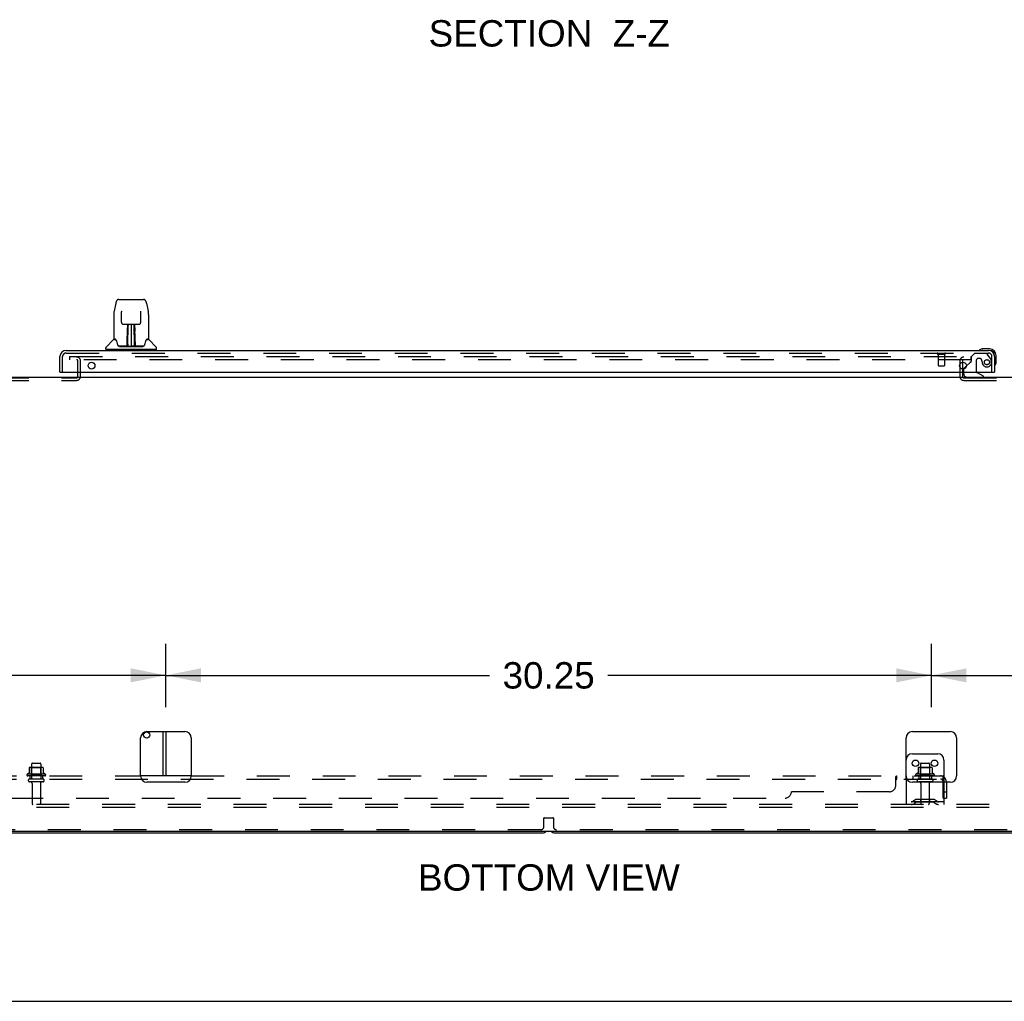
# Model space of a CAD drawing. Header units: inches. Extents: x 0 to 236, y 0 to 153.
# Tile 7 of 14: x 114 to 153, y 0 to 39. Entities that reach past the tile are written whole.
import ezdxf

# ---------------------------------------------------------------- set-up
doc = ezdxf.new("R2010")
doc.units = ezdxf.units.IN
doc.header["$LTSCALE"] = 12.986111
doc.header["$MEASUREMENT"] = 0
doc.linetypes.add('HIDDEN', pattern=[0.2, 0.1, -0.1])
doc.layers.get('0').update_dxf_attribs({"linetype": 'CONTINUOUS'})
for name, color, linetype in [('DEFAULT_2', 8, 'HIDDEN'), ('DIMENSIONS', 7, 'CONTINUOUS'), ('DOOR_2_ASSEMBLY', 7, 'CONTINUOUS'), ('SUBPANELS', 7, 'CONTINUOUS')]:
    doc.layers.add(name, color=color, linetype=linetype)
doc.styles.get("Standard").update_dxf_attribs({"font": 'arial.ttf'})
doc.dimstyles.new('DIMSTYLE_1', dxfattribs={"dimtxt": 1.041667, "dimasz": 1.388889, "dimexe": 0.09, "dimexo": 0.07, "dimgap": 0.0375, "dimtad": 0, "dimtih": 1, "dimtoh": 1, "dimzin": 4, "dimdsep": 46, "dimtxsty": 'Standard', "dimblk": '_FILLED', "dimblk1": '_FILLED', "dimblk2": '_FILLED', "dimcen": 0.09, "dimadec": 3, "dimazin": 1, "dimtfac": 1, "dimtdec": 3, "dimtofl": 0, "dimtmove": 0, "dimatfit": 3, "dimldrblk": '_FILLED', "dimfxl": 0, "dimtolj": 1, "dimtzin": 4, "dimarcsym": 0})

# ---------------------------------------------------------------- blocks, each defined once
blk = doc.blocks.new('_FILLED')
at = {"color": 0, "linetype": 'ByBlock'}
blk.add_solid([(0, 0), (-1, 0.2), (-1, -0.2)], dxfattribs=at)
blk = doc.blocks.new('*D12')
at = {"layer": 'DIMENSIONS', "color": 2, "linetype": 'Continuous'}
for p, q in [((79.169, 11.624), (79.169, 14.125)), ((120.044, 11.624), (120.044, 14.125)), ((79.169, 12.875), (97.266, 12.875)), ((120.044, 12.875), (101.948, 12.875))]:
    blk.add_line(p, q, dxfattribs=at)
at = {"layer": 'DIMENSIONS', "color": 2, "linetype": 'Continuous', "xscale": 1.3888888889, "yscale": 1.3888888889, "zscale": 1.3888888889, "rotation": 180}
blk.add_blockref('_FILLED', (79.169, 12.875), dxfattribs=at)
at = {"layer": 'DIMENSIONS', "color": 2, "linetype": 'Continuous', "xscale": 1.3888888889, "yscale": 1.3888888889, "zscale": 1.3888888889}
blk.add_blockref('_FILLED', (120.044, 12.875), dxfattribs=at)
at = {"layer": 'DIMENSIONS', "color": 2, "linetype": 'Continuous', "insert": (99.607, 13.396), "char_height": 1.0417, "width": 3.64002, "attachment_point": 2, "line_spacing_factor": 0.9}
blk.add_mtext('40.88', dxfattribs=at)
blk = doc.blocks.new('*D13')
at = {"layer": 'DIMENSIONS', "color": 2, "linetype": 'Continuous'}
for p, q in [((120.044, 11.624), (120.044, 14.125)), ((150.294, 11.624), (150.294, 14.125)), ((120.044, 12.875), (132.829, 12.875)), ((150.294, 12.875), (137.51, 12.875))]:
    blk.add_line(p, q, dxfattribs=at)
at = {"layer": 'DIMENSIONS', "color": 2, "linetype": 'Continuous', "xscale": 1.3888888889, "yscale": 1.3888888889, "zscale": 1.3888888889, "rotation": 180}
blk.add_blockref('_FILLED', (120.044, 12.875), dxfattribs=at)
at = {"layer": 'DIMENSIONS', "color": 2, "linetype": 'Continuous', "xscale": 1.3888888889, "yscale": 1.3888888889, "zscale": 1.3888888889}
blk.add_blockref('_FILLED', (150.294, 12.875), dxfattribs=at)
at = {"layer": 'DIMENSIONS', "color": 2, "linetype": 'Continuous', "insert": (135.169, 13.396), "char_height": 1.0417, "width": 3.64002, "attachment_point": 2, "line_spacing_factor": 0.9}
blk.add_mtext('30.25', dxfattribs=at)
blk = doc.blocks.new('*D14')
at = {"layer": 'DIMENSIONS', "color": 2, "linetype": 'Continuous'}
for p, q in [((150.294, 11.624), (150.294, 14.125)), ((191.169, 11.624), (191.169, 14.125)), ((150.294, 12.875), (168.391, 12.875)), ((191.169, 12.875), (173.073, 12.875))]:
    blk.add_line(p, q, dxfattribs=at)
at = {"layer": 'DIMENSIONS', "color": 2, "linetype": 'Continuous', "xscale": 1.3888888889, "yscale": 1.3888888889, "zscale": 1.3888888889, "rotation": 180}
blk.add_blockref('_FILLED', (150.294, 12.875), dxfattribs=at)
at = {"layer": 'DIMENSIONS', "color": 2, "linetype": 'Continuous', "xscale": 1.3888888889, "yscale": 1.3888888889, "zscale": 1.3888888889}
blk.add_blockref('_FILLED', (191.169, 12.875), dxfattribs=at)
at = {"layer": 'DIMENSIONS', "color": 2, "linetype": 'Continuous', "insert": (170.732, 13.396), "char_height": 1.0417, "width": 3.64002, "attachment_point": 2, "line_spacing_factor": 0.9}
blk.add_mtext('40.88', dxfattribs=at)

msp = doc.modelspace()

# ---------------------------------------------------------------- linework, layer by layer
at = {"color": 7, "linetype": 'Continuous'}
for p, q in [((76.232, 24.652), (194.107, 24.652)), ((119.294, 10.652), (120.794, 10.652)), ((119.94, 8.902), (119.94, 10.652)), ((149.544, 10.652), (151.044, 10.652)), ((119.044, 8.902), (119.044, 10.402)), ((121.044, 10.402), (121.044, 8.902)), ((149.294, 8.902), (149.294, 10.402)), ((151.294, 10.402), (151.294, 8.902)), ((149.544, 9.777), (150.544, 9.777)), ((150.794, 9.527), (150.794, 8.652)), ((120.794, 8.652), (119.294, 8.652)), ((151.044, 8.652), (149.544, 8.652)), ((76.294, 6.715), (193.982, 6.715)), ((88.419, 6.652), (134.919, 6.652)), ((135.419, 6.652), (181.919, 6.652)), ((0, 0), (236.111, 0))]:
    msp.add_line(p, q, dxfattribs=at)
at = {"color": 3, "linetype": 'Continuous'}
msp.add_line((120.044, 10.652), (120.044, 8.902), dxfattribs=at)
at = {"color": 7, "linetype": 'Continuous'}
for centre, radius in [((119.284, 10.517), 0.125), ((149.669, 9.402), 0.128), ((150.419, 9.402), 0.128)]:
    msp.add_circle(centre, radius, dxfattribs=at)
for centre, start, end in [((119.294, 10.402), 90, 180), ((120.794, 10.402), 0, 90), ((149.544, 10.402), 90, 180), ((151.044, 10.402), 0, 90), ((149.544, 9.527), 90, 180), ((150.544, 9.527), 0, 90), ((119.294, 8.902), 180, 270), ((120.794, 8.902), 270, 360), ((149.544, 8.902), 180, 270), ((151.044, 8.902), 270, 360), ((134.919, 6.902), 270, 311.404), ((135.419, 6.902), 228.596, 270)]:
    msp.add_arc(centre, 0.25, start, end, dxfattribs=at)
at = {"layer": 'DEFAULT_2', "color": 8, "linetype": 'HIDDEN'}
for p, q in [((116.232, 25.465), (116.232, 25.34)), ((116.232, 25.465), (151.857, 25.465)), ((151.857, 25.34), (116.232, 25.34)), ((151.857, 25.465), (151.857, 25.34)), ((116.565, 24.681), (116.565, 25.29)), ((116.669, 24.681), (116.669, 25.29)), ((151.419, 25.29), (151.419, 24.681)), ((151.523, 25.29), (151.523, 24.681)), ((113.323, 24.631), (116.515, 24.631)), ((113.323, 24.527), (116.515, 24.527)), ((151.573, 24.631), (155.765, 24.631)), ((151.573, 24.527), (155.765, 24.527)), ((114.736, 9.372), (114.736, 8.777)), ((114.766, 9.402), (115.072, 9.402)), ((115.102, 9.372), (115.102, 8.777)), ((149.861, 9.372), (149.861, 8.777)), ((149.891, 9.402), (150.197, 9.402)), ((150.227, 9.372), (150.227, 8.777)), ((115.275, 8.972), (114.564, 8.972)), ((114.642, 9.228), (114.642, 9)), ((115.175, 9.238), (114.664, 9.238)), ((114.736, 9.218), (114.716, 9.238)), ((114.736, 8.922), (114.736, 9.218)), ((115.103, 9.218), (114.736, 9.218)), ((115.103, 9.218), (115.123, 9.238)), ((115.103, 8.922), (115.103, 9.218)), ((115.197, 9.228), (115.197, 9)), ((150.4, 8.972), (149.689, 8.972)), ((149.767, 9.228), (149.767, 9)), ((150.3, 9.238), (149.789, 9.238)), ((149.861, 9.218), (149.841, 9.238)), ((150.228, 9.218), (149.861, 9.218)), ((149.861, 8.922), (149.861, 9.218)), ((150.228, 9.218), (150.248, 9.238)), ((150.228, 8.922), (150.228, 9.218)), ((150.322, 9.228), (150.322, 9)), ((115.254, 8.902), (114.585, 8.902)), ((115.184, 8.777), (114.655, 8.777)), ((115.184, 8.671), (114.655, 8.671)), ((114.736, 8.922), (114.716, 8.902)), ((115.103, 8.922), (114.736, 8.922)), ((114.753, 8.609), (114.753, 7.807)), ((115.085, 8.609), (115.085, 7.807)), ((115.103, 8.922), (115.123, 8.902)), ((149.294, 8.902), (149.294, 7.777)), ((150.379, 8.902), (149.71, 8.902)), ((150.309, 8.777), (149.78, 8.777)), ((150.309, 8.671), (149.78, 8.671)), ((149.861, 8.922), (149.841, 8.902)), ((150.228, 8.922), (149.861, 8.922)), ((149.878, 8.609), (149.878, 7.807)), ((150.21, 8.609), (150.21, 7.807)), ((150.228, 8.922), (150.248, 8.902)), ((150.794, 8.652), (150.794, 7.777)), ((150.794, 7.881), (149.294, 7.881)), ((149.637, 7.95), (149.569, 7.901)), ((149.698, 7.865), (149.63, 7.816)), ((150.385, 7.971), (149.704, 7.971)), ((150.385, 7.867), (149.704, 7.867)), ((149.869, 7.971), (149.869, 7.867)), ((150.219, 7.971), (150.219, 7.867)), ((150.391, 7.865), (150.459, 7.816)), ((150.452, 7.95), (150.52, 7.901)), ((191.544, 7.777), (78.419, 7.777)), ((191.544, 7.652), (78.419, 7.652)), ((134.982, 6.902), (134.982, 7.233)), ((135.002, 7.253), (135.337, 7.253)), ((135.357, 7.233), (135.357, 6.902)), ((134.857, 6.777), (88.482, 6.777)), ((181.857, 6.777), (135.482, 6.777))]:
    msp.add_line(p, q, dxfattribs=at)
for centre, radius, start, end in [((116.515, 25.29), 0.154, 0, 90), ((116.515, 25.29), 0.05, 0, 90), ((151.573, 25.29), 0.154, 90, 180), ((151.573, 25.29), 0.05, 90, 180), ((116.515, 24.681), 0.154, 270, 360), ((116.515, 24.681), 0.05, 270, 360), ((151.573, 24.681), 0.154, 180, 270), ((151.573, 24.681), 0.05, 180, 270), ((114.766, 9.372), 0.03, 90, 180), ((115.072, 9.372), 0.03, 0, 90), ((149.891, 9.372), 0.03, 90, 180), ((150.197, 9.372), 0.03, 0, 90), ((114.585, 8.94), 0.0384, 124.4497, 270), ((114.919, 8.372), 0.698, 113.9679, 120.6631), ((114.632, 9.019), 0.01, 293.9679, 360), ((114.652, 9.228), 0.01, 95.1938, 180), ((114.664, 9.097), 0.141, 90, 95.2081), ((115.175, 9.097), 0.141, 84.7919, 90), ((115.187, 9.228), 0.01, 0, 84.8062), ((115.207, 9.019), 0.01, 180, 246.0321), ((114.919, 8.372), 0.698, 59.3369, 66.0321), ((115.254, 8.94), 0.0384, 270, 55.5503), ((149.71, 8.94), 0.0384, 124.4497, 270), ((150.044, 8.372), 0.698, 113.9679, 120.6631), ((149.757, 9.019), 0.01, 293.9679, 360), ((149.777, 9.228), 0.01, 95.1938, 180), ((149.789, 9.097), 0.141, 90, 95.2081), ((150.3, 9.097), 0.141, 84.7919, 90), ((150.312, 9.228), 0.01, 0, 84.8062), ((150.332, 9.019), 0.01, 180, 246.0321), ((150.044, 8.372), 0.698, 59.3369, 66.0321), ((150.379, 8.94), 0.0384, 270, 55.5503), ((114.655, 8.724), 0.053, 90, 270), ((114.691, 8.609), 0.0625, 0, 90), ((115.148, 8.609), 0.0625, 90, 180), ((115.184, 8.724), 0.053, 270, 90), ((149.78, 8.724), 0.053, 90, 270), ((149.816, 8.609), 0.0625, 0, 90), ((150.273, 8.609), 0.0625, 90, 180), ((150.309, 8.724), 0.053, 270, 90), ((114.783, 7.807), 0.03, 180, 270), ((115.055, 7.807), 0.03, 270, 360), ((149.509, 7.985), 0.104, 270, 305.7539), ((149.509, 7.985), 0.208, 270, 305.7539), ((149.704, 7.857), 0.114, 90, 125.7539), ((149.704, 7.857), 0.01, 90, 125.7539), ((149.908, 7.807), 0.03, 180, 270), ((150.18, 7.807), 0.03, 270, 360), ((150.385, 7.857), 0.114, 54.2461, 90), ((150.385, 7.857), 0.01, 54.2461, 90), ((150.58, 7.985), 0.208, 234.2461, 270), ((150.58, 7.985), 0.104, 234.2461, 270), ((135.002, 7.233), 0.02, 90, 180), ((135.337, 7.233), 0.02, 0, 90), ((134.857, 6.902), 0.125, 270, 360), ((135.482, 6.902), 0.125, 180, 270)]:
    msp.add_arc(centre, radius, start, end, dxfattribs=at)
at = {"layer": 'DOOR_2_ASSEMBLY', "color": 7, "linetype": 'Continuous'}
for p, q in [((118.185, 27.726), (119.154, 27.726)), ((118.061, 27.571), (117.996, 27.266)), ((118.282, 27.261), (118.282, 27.258)), ((118.282, 27.258), (118.282, 27.253)), ((118.282, 27.253), (118.282, 27.247)), ((118.282, 27.247), (118.282, 27.237)), ((119.049, 26.819), (119.057, 27.242)), ((119.057, 27.251), (119.057, 27.256)), ((119.057, 27.242), (119.057, 27.251)), ((119.278, 27.571), (119.343, 27.266)), ((117.98, 27.122), (117.98, 26.159)), ((117.98, 27.122), (117.98, 27.122)), ((118.29, 26.819), (118.282, 27.237)), ((119.358, 27.122), (119.358, 26.159)), ((118.37, 26.742), (118.43, 26.742)), ((118.471, 26.742), (118.868, 26.742)), ((118.519, 26.539), (118.52, 26.573)), ((118.519, 26.502), (118.519, 26.539)), ((118.519, 26.463), (118.519, 26.502)), ((118.52, 26.573), (118.52, 26.602)), ((118.526, 26.388), (118.527, 26.463)), ((118.53, 26.742), (118.527, 26.388)), ((118.527, 26.608), (118.527, 26.577)), ((118.527, 26.577), (118.527, 26.541)), ((118.527, 26.541), (118.527, 26.503)), ((118.527, 26.503), (118.527, 26.463)), ((118.543, 26.517), (118.528, 26.517)), ((118.528, 26.499), (118.543, 26.499)), ((118.532, 25.883), (118.547, 26.742)), ((118.556, 26.738), (118.555, 26.689)), ((118.556, 26.742), (118.556, 26.738)), ((118.669, 26.742), (118.669, 25.872)), ((118.784, 26.689), (118.783, 26.742)), ((118.807, 25.883), (118.792, 26.742)), ((118.811, 26.517), (118.796, 26.517)), ((118.796, 26.499), (118.811, 26.499)), ((118.812, 26.388), (118.809, 26.742)), ((118.812, 26.523), (118.812, 26.56)), ((118.812, 26.483), (118.812, 26.523)), ((118.813, 26.388), (118.812, 26.483)), ((118.819, 26.602), (118.819, 26.573)), ((118.819, 26.573), (118.82, 26.539)), ((118.82, 26.539), (118.82, 26.502)), ((118.82, 26.502), (118.82, 26.463)), ((118.909, 26.742), (118.969, 26.742)), ((117.972, 26.135), (117.677, 25.84)), ((118.049, 26.151), (117.988, 26.151)), ((117.993, 26.143), (118.055, 26.143)), ((118.052, 26.148), (118.052, 26.147)), ((118.052, 26.147), (118.052, 26.147)), ((118.515, 25.895), (118.518, 26.217)), ((118.525, 26.19), (118.518, 26.19)), ((118.523, 25.895), (118.525, 26.19)), ((118.527, 26.388), (118.527, 26.368)), ((118.527, 26.368), (118.527, 26.36)), ((118.527, 26.36), (118.528, 26.36)), ((118.528, 26.36), (118.528, 26.283)), ((118.528, 26.283), (118.528, 26.283)), ((118.528, 26.276), (118.528, 26.283)), ((118.528, 26.264), (118.528, 26.276)), ((118.53, 26.276), (118.528, 26.276)), ((118.528, 26.273), (118.536, 26.273)), ((118.528, 26.028), (118.528, 26.263)), ((118.803, 26.273), (118.811, 26.273)), ((118.811, 26.276), (118.809, 26.276)), ((118.811, 26.36), (118.811, 26.283)), ((118.811, 26.283), (118.811, 26.281)), ((118.811, 26.281), (118.811, 26.269)), ((118.811, 26.269), (118.811, 26.266)), ((118.811, 26.266), (118.811, 26.265)), ((118.811, 26.028), (118.811, 26.263)), ((118.812, 26.368), (118.812, 26.388)), ((118.812, 26.36), (118.812, 26.368)), ((118.813, 26.369), (118.813, 26.378)), ((118.813, 26.341), (118.813, 26.369)), ((119.282, 26.14), (119.286, 26.147)), ((119.284, 26.143), (119.346, 26.143)), ((119.286, 26.147), (119.286, 26.147)), ((119.29, 26.151), (119.29, 26.151)), ((119.351, 26.151), (119.29, 26.151)), ((119.367, 26.135), (119.662, 25.84)), ((117.666, 25.757), (117.666, 25.812)), ((119.666, 25.749), (117.673, 25.749)), ((117.725, 25.749), (117.725, 25.71)), ((118.517, 25.875), (118.184, 25.875)), ((118.205, 25.868), (119.134, 25.868)), ((118.518, 25.876), (118.517, 25.875)), ((118.519, 25.872), (118.518, 25.872)), ((118.522, 25.877), (118.522, 25.875)), ((118.525, 25.897), (118.526, 25.907)), ((118.525, 25.89), (118.525, 25.897)), ((118.525, 25.888), (118.525, 25.89)), ((118.525, 25.887), (118.525, 25.888)), ((118.525, 25.886), (118.525, 25.887)), ((118.525, 25.885), (118.525, 25.886)), ((118.526, 25.936), (118.528, 26.028)), ((118.526, 25.907), (118.526, 25.936)), ((118.526, 25.907), (118.526, 25.883)), ((118.531, 25.872), (118.535, 25.869)), ((118.542, 25.95), (118.533, 25.95)), ((118.536, 25.875), (118.534, 25.875)), ((118.542, 25.95), (118.541, 25.874)), ((118.541, 25.874), (118.669, 25.872)), ((118.798, 25.874), (118.669, 25.872)), ((118.798, 25.874), (118.797, 25.95)), ((118.806, 25.95), (118.797, 25.95)), ((118.805, 25.875), (118.803, 25.875)), ((118.811, 26.028), (118.813, 25.936)), ((118.813, 25.936), (118.813, 25.909)), ((118.813, 25.909), (118.814, 25.896)), ((118.813, 25.883), (118.813, 25.907)), ((118.813, 25.883), (118.813, 25.881)), ((118.814, 25.896), (118.814, 25.894)), ((118.814, 25.894), (118.814, 25.891)), ((118.814, 25.891), (118.814, 25.889)), ((118.814, 25.889), (118.814, 25.887)), ((118.814, 25.887), (118.814, 25.886)), ((118.814, 25.886), (118.814, 25.885)), ((118.814, 25.885), (118.814, 25.885)), ((118.817, 25.875), (118.817, 25.877)), ((118.817, 25.877), (118.818, 25.877)), ((118.819, 25.87), (118.82, 25.872)), ((119.155, 25.875), (118.822, 25.875)), ((119.614, 25.749), (119.614, 25.71)), ((119.673, 25.757), (119.673, 25.812)), ((152.297, 25.767), (152.335, 25.77)), ((152.591, 25.77), (152.335, 25.77)), ((152.794, 25.464), (152.794, 25.507)), ((152.854, 25.251), (152.854, 25.507)), ((151.675, 25.083), (151.595, 25.002)), ((115.877, 24.856), (115.857, 24.856)), ((151.565, 24.856), (151.565, 24.809)), ((152.352, 24.691), (152.114, 24.829)), ((152.352, 24.652), (152.352, 24.691)), ((152.774, 24.856), (152.794, 24.856))]:
    msp.add_line(p, q, dxfattribs=at)
at = {"layer": 'DOOR_2_ASSEMBLY', "color": 3, "linetype": 'Continuous'}
for p, q in [((116.103, 25.71), (152.548, 25.71)), ((115.857, 24.856), (115.857, 25.464)), ((152.794, 25.464), (152.794, 24.856)), ((115.877, 24.856), (152.774, 24.856))]:
    msp.add_line(p, q, dxfattribs=at)
at = {"layer": 'DOOR_2_ASSEMBLY', "color": 8, "linetype": 'HIDDEN'}
for p, q in [((115.961, 24.856), (115.961, 25.464)), ((116.103, 25.606), (152.548, 25.606)), ((150.548, 25.563), (150.832, 25.563)), ((150.566, 25.563), (150.566, 25.116)), ((150.814, 25.563), (150.814, 25.116)), ((151.998, 25.585), (151.872, 25.459)), ((151.872, 25.459), (151.872, 25.28)), ((152.45, 25.585), (151.998, 25.585)), ((152.064, 25.295), (152.064, 24.916)), ((152.195, 25.393), (152.162, 25.393)), ((152.616, 25.407), (152.514, 25.552)), ((152.69, 24.856), (152.69, 25.464)), ((150.576, 25.106), (150.804, 25.106)), ((151.565, 24.932), (151.565, 24.856)), ((151.814, 25.222), (151.675, 25.083))]:
    msp.add_line(p, q, dxfattribs=at)
at = {"layer": 'DOOR_2_ASSEMBLY', "color": 7, "linetype": 'Continuous'}
for points in [[(118.185, 27.726), (118.181, 27.726), (118.168, 27.724), (118.155, 27.721), (118.143, 27.716), (118.131, 27.709), (118.121, 27.701), (118.112, 27.692), (118.104, 27.682), (118.097, 27.672), (118.09, 27.661), (118.084, 27.648), (118.079, 27.635), (118.073, 27.62), (118.068, 27.603), (118.064, 27.584), (118.061, 27.571)], [(119.278, 27.571), (119.275, 27.584), (119.27, 27.603), (119.265, 27.62), (119.26, 27.635), (119.255, 27.649), (119.249, 27.661), (119.242, 27.672), (119.235, 27.683), (119.227, 27.693), (119.217, 27.702), (119.207, 27.709), (119.196, 27.716), (119.183, 27.721), (119.17, 27.724), (119.157, 27.726), (119.154, 27.726)], [(117.996, 27.266), (117.99, 27.235), (117.984, 27.196), (117.981, 27.156), (117.98, 27.122)], [(118.281, 27.265), (118.281, 27.265), (118.281, 27.265), (118.281, 27.265), (118.281, 27.264), (118.282, 27.263), (118.282, 27.261)], [(119.057, 27.256), (119.057, 27.26), (119.057, 27.262), (119.057, 27.263), (119.058, 27.264), (119.058, 27.265), (119.058, 27.265)], [(119.358, 27.122), (119.358, 27.156), (119.354, 27.196), (119.349, 27.236), (119.343, 27.266)], [(118.29, 26.819), (118.29, 26.813), (118.292, 26.802), (118.295, 26.791), (118.3, 26.781), (118.307, 26.772), (118.314, 26.763), (118.323, 26.756), (118.332, 26.75), (118.343, 26.746), (118.353, 26.743), (118.364, 26.742), (118.369, 26.742)], [(118.43, 26.742), (118.439, 26.742), (118.451, 26.742), (118.462, 26.742), (118.471, 26.742)], [(118.527, 26.608), (118.527, 26.607), (118.526, 26.605), (118.525, 26.604), (118.524, 26.603), (118.522, 26.603), (118.52, 26.602)], [(118.812, 26.56), (118.812, 26.593), (118.811, 26.608)], [(118.868, 26.742), (118.877, 26.742), (118.888, 26.742), (118.9, 26.742), (118.908, 26.742)], [(118.97, 26.742), (118.976, 26.742), (118.987, 26.743), (118.998, 26.747), (119.008, 26.751), (119.017, 26.757), (119.026, 26.765), (119.033, 26.773), (119.04, 26.782), (119.044, 26.793), (119.047, 26.803), (119.049, 26.814), (119.049, 26.819)], [(118.049, 26.151), (118.048, 26.151), (118.048, 26.151), (118.049, 26.151)], [(118.049, 26.151), (118.049, 26.151), (118.05, 26.15), (118.051, 26.149), (118.052, 26.148)], [(118.052, 26.148), (118.051, 26.149), (118.05, 26.15), (118.05, 26.15), (118.05, 26.151), (118.05, 26.151)], [(118.058, 26.143), (118.056, 26.144), (118.055, 26.146), (118.053, 26.147), (118.052, 26.148), (118.052, 26.148)], [(118.052, 26.147), (118.056, 26.14), (118.07, 26.112), (118.085, 26.076), (118.1, 26.034), (118.116, 25.986), (118.131, 25.939)], [(118.518, 26.217), (118.518, 26.242), (118.518, 26.268), (118.519, 26.292), (118.519, 26.314), (118.519, 26.336), (118.519, 26.355), (118.519, 26.372)], [(118.527, 26.368), (118.527, 26.367), (118.528, 26.364), (118.528, 26.36)], [(118.811, 26.36), (118.811, 26.363), (118.812, 26.367)], [(118.811, 26.265), (118.811, 26.265), (118.811, 26.264), (118.811, 26.264)], [(118.813, 26.244), (118.813, 26.27), (118.813, 26.295), (118.813, 26.319), (118.813, 26.341)], [(118.816, 25.895), (118.814, 26.218), (118.813, 26.244)], [(118.82, 26.372), (118.82, 26.355), (118.82, 26.336), (118.82, 26.314), (118.82, 26.292), (118.82, 26.268), (118.821, 26.242), (118.821, 26.217), (118.824, 25.895)], [(119.208, 25.939), (119.222, 25.985), (119.238, 26.032), (119.253, 26.075), (119.268, 26.111), (119.282, 26.14)], [(119.287, 26.148), (119.287, 26.148), (119.286, 26.147), (119.284, 26.146), (119.283, 26.144), (119.281, 26.143)], [(119.286, 26.147), (119.287, 26.148), (119.287, 26.148)], [(119.287, 26.148), (119.288, 26.149), (119.289, 26.15), (119.29, 26.151), (119.29, 26.151)], [(119.289, 26.151), (119.289, 26.151), (119.289, 26.15), (119.288, 26.15), (119.288, 26.149), (119.287, 26.148)], [(118.131, 25.939), (118.134, 25.93), (118.139, 25.918), (118.143, 25.907), (118.148, 25.899), (118.154, 25.891)], [(118.154, 25.891), (118.16, 25.885), (118.166, 25.88), (118.173, 25.877), (118.181, 25.876), (118.183, 25.875)], [(118.518, 25.872), (118.518, 25.872), (118.517, 25.872), (118.517, 25.872), (118.516, 25.872), (118.515, 25.871), (118.514, 25.87)], [(118.515, 25.875), (118.517, 25.876), (118.519, 25.876), (118.52, 25.878), (118.521, 25.879), (118.522, 25.881), (118.523, 25.883)], [(118.525, 25.883), (118.524, 25.881), (118.524, 25.879), (118.522, 25.878), (118.521, 25.877), (118.519, 25.876), (118.518, 25.876)], [(118.518, 25.876), (118.519, 25.876), (118.52, 25.876), (118.521, 25.877)], [(118.521, 25.877), (118.522, 25.878), (118.523, 25.879), (118.524, 25.88), (118.524, 25.881), (118.524, 25.881), (118.524, 25.882), (118.525, 25.882), (118.525, 25.882), (118.525, 25.883), (118.525, 25.883), (118.525, 25.883), (118.525, 25.883), (118.525, 25.884), (118.525, 25.884), (118.525, 25.884), (118.525, 25.885), (118.525, 25.885)], [(118.522, 25.877), (118.523, 25.878), (118.525, 25.879)], [(118.525, 25.879), (118.525, 25.881), (118.526, 25.883)], [(118.531, 25.876), (118.53, 25.876), (118.529, 25.877), (118.528, 25.877), (118.527, 25.878), (118.527, 25.879), (118.526, 25.88), (118.525, 25.881), (118.525, 25.881)], [(118.525, 25.879), (118.525, 25.879), (118.525, 25.877), (118.527, 25.876), (118.528, 25.875), (118.53, 25.873), (118.531, 25.872)], [(118.534, 25.875), (118.534, 25.875), (118.533, 25.876), (118.532, 25.876), (118.531, 25.876)], [(118.535, 25.869), (118.536, 25.868), (118.536, 25.868)], [(118.802, 25.868), (118.803, 25.868), (118.804, 25.869), (118.808, 25.872)], [(118.807, 25.876), (118.806, 25.876), (118.805, 25.875)], [(118.814, 25.881), (118.813, 25.88), (118.813, 25.879), (118.812, 25.878), (118.811, 25.877), (118.81, 25.877), (118.809, 25.876), (118.807, 25.876)], [(118.808, 25.872), (118.809, 25.873), (118.81, 25.874), (118.811, 25.875), (118.812, 25.876), (118.813, 25.877), (118.814, 25.878), (118.814, 25.879), (118.814, 25.879)], [(118.813, 25.881), (118.814, 25.879), (118.815, 25.878), (118.817, 25.877), (118.817, 25.876)], [(118.814, 25.885), (118.814, 25.884), (118.814, 25.884), (118.814, 25.884), (118.814, 25.883), (118.814, 25.883), (118.814, 25.883), (118.814, 25.883), (118.814, 25.882), (118.814, 25.882), (118.815, 25.882), (118.815, 25.881), (118.815, 25.88), (118.815, 25.879), (118.816, 25.878), (118.817, 25.877)], [(118.816, 25.883), (118.817, 25.881), (118.817, 25.879), (118.819, 25.878), (118.82, 25.877), (118.822, 25.876), (118.824, 25.875)], [(118.818, 25.877), (118.819, 25.876), (118.82, 25.876)], [(118.819, 25.87), (118.819, 25.869), (118.819, 25.869), (118.819, 25.869), (118.82, 25.869), (118.82, 25.869), (118.821, 25.869), (118.821, 25.869), (118.822, 25.869), (118.822, 25.869), (118.823, 25.87), (118.824, 25.87), (118.825, 25.87)], [(118.82, 25.876), (118.822, 25.875), (118.822, 25.875)], [(119.156, 25.875), (119.157, 25.876), (119.165, 25.877), (119.172, 25.88), (119.179, 25.885), (119.185, 25.891)], [(119.185, 25.891), (119.19, 25.898), (119.195, 25.907), (119.2, 25.917), (119.205, 25.93), (119.208, 25.939)]]:
    msp.add_lwpolyline(points, dxfattribs=at)
at = {"layer": 'DOOR_2_ASSEMBLY', "color": 8, "linetype": 'HIDDEN'}
msp.add_circle((152.49, 25.243), 0.101, dxfattribs=at)
at = {"layer": 'DOOR_2_ASSEMBLY', "color": 3, "linetype": 'Continuous'}
for centre in [(117.107, 25.106), (151.544, 25.106)]:
    msp.add_circle(centre, 0.133, dxfattribs=at)
at = {"layer": 'DOOR_2_ASSEMBLY', "color": 7, "linetype": 'Continuous'}
for centre, radius, start, end in [((117.993, 26.114), 0.0295, 90, 135), ((117.988, 26.159), 0.00787, 180, 270), ((118.53, 26.267), 0.00886, 359, 89), ((118.809, 26.267), 0.00886, 91, 181), ((119.346, 26.114), 0.0295, 45, 90), ((119.351, 26.159), 0.00787, 270, 360), ((117.705, 25.812), 0.0394, 135, 180), ((117.673, 25.757), 0.00787, 180, 270), ((118.529, 25.875), 0.00787, 182, 258.8695), ((118.541, 25.883), 0.00886, 179.0026, 269), ((118.798, 25.883), 0.00886, 271, 1), ((118.81, 25.875), 0.00787, 281.1329, 358), ((119.634, 25.812), 0.0394, 0, 45), ((119.666, 25.757), 0.00787, 270, 360), ((152.214, 25.722), 0.015, 120.8899, 173.6204), ((152.214, 25.725), 0.015, 186.3796, 270), ((152.335, 25.52), 0.25, 90, 120.8899), ((152.591, 25.507), 0.263, 0, 90), ((152.591, 25.507), 0.203, 0, 90), ((151.665, 24.932), 0.1, 135, 152.9825), ((152.809, 25.13), 0.015, 180, 263.6204), ((152.806, 25.13), 0.015, 276.3796, 329.1101), ((152.604, 25.251), 0.25, 329.1101, 360), ((151.722, 24.809), 0.157, 180, 270), ((152.164, 24.916), 0.1, 216.5468, 239.908)]:
    msp.add_arc(centre, radius, start, end, dxfattribs=at)
at = {"layer": 'DOOR_2_ASSEMBLY', "color": 3, "linetype": 'Continuous'}
for centre, start, end in [((116.103, 25.464), 90, 180), ((152.548, 25.464), 0, 90)]:
    msp.add_arc(centre, 0.246, start, end, dxfattribs=at)
at = {"layer": 'DOOR_2_ASSEMBLY', "color": 8, "linetype": 'HIDDEN'}
for centre, radius, start, end in [((116.103, 25.464), 0.142, 90, 180), ((150.548, 25.585), 0.0215, 90, 270), ((150.832, 25.585), 0.0215, 270, 90), ((152.162, 25.295), 0.098, 90, 180), ((152.195, 25.295), 0.098, 0, 90), ((152.686, 25.306), 0.393, 181.6599, 197.9298), ((152.49, 25.243), 0.187, 197.8482, 16.8439), ((152.45, 25.506), 0.079, 35.1, 90), ((152.548, 25.464), 0.142, 0, 90), ((152.3, 25.186), 0.386, 16.8439, 35.1), ((150.576, 25.116), 0.01, 180, 270), ((150.804, 25.116), 0.01, 270, 360), ((151.665, 24.932), 0.1, 152.9825, 180), ((151.885, 25.151), 0.1, 111.6096, 135), ((151.833, 25.28), 0.039, 291.6096, 360), ((152.164, 24.916), 0.1, 180, 216.5468)]:
    msp.add_arc(centre, radius, start, end, dxfattribs=at)
at = {"layer": 'SUBPANELS', "color": 8, "linetype": 'HIDDEN'}
for p, q in [((79.076, 8.902), (119.044, 8.902)), ((79.076, 8.777), (150.763, 8.777)), ((114.669, 8.902), (114.669, 8.777)), ((115.169, 8.902), (115.169, 8.777)), ((121.044, 8.902), (150.763, 8.902)), ((148.888, 8.848), (148.89, 8.85)), ((148.888, 8.527), (148.888, 8.848)), ((148.924, 8.777), (148.924, 8.902)), ((149.285, 8.902), (149.285, 8.777)), ((149.566, 8.902), (149.566, 8.777)), ((149.794, 8.902), (149.794, 8.777)), ((150.294, 8.902), (150.294, 8.777)), ((150.794, 8.839), (150.722, 8.752)), ((150.761, 8.777), (150.763, 8.777)), ((150.763, 8.777), (150.763, 8.902)), ((150.763, 8.027), (150.763, 8.665)), ((150.794, 8.857), (150.793, 8.86)), ((150.888, 8.652), (150.888, 8.027)), ((148.638, 8.277), (144.763, 8.277)), ((150.763, 8.277), (150.888, 8.277)), ((85.326, 8.027), (144.513, 8.027)), ((150.763, 8.027), (150.888, 8.027))]:
    msp.add_line(p, q, dxfattribs=at)
at = {"layer": 'SUBPANELS', "color": 3, "linetype": 'Continuous'}
for p, q in [((121.044, 8.902), (119.044, 8.902)), ((150.888, 8.665), (150.888, 8.652))]:
    msp.add_line(p, q, dxfattribs=at)
at = {"layer": 'SUBPANELS', "color": 7, "linetype": 'Continuous'}
msp.add_line((150.802, 8.848), (150.794, 8.839), dxfattribs=at)
at = {"layer": 'SUBPANELS', "color": 8, "linetype": 'HIDDEN'}
for points in [[(148.888, 8.752), (148.89, 8.751), (148.892, 8.751), (148.894, 8.751), (148.896, 8.752), (148.897, 8.752), (148.899, 8.753), (148.901, 8.754), (148.902, 8.756)], [(148.89, 8.85), (148.892, 8.853), (148.894, 8.856), (148.895, 8.86), (148.897, 8.864), (148.899, 8.867), (148.902, 8.875)], [(148.89, 8.751), (148.892, 8.751), (148.894, 8.751), (148.896, 8.752)], [(148.899, 8.753), (148.901, 8.754), (148.902, 8.756), (148.904, 8.757), (148.905, 8.759), (148.907, 8.761), (148.908, 8.763), (148.911, 8.767)], [(148.902, 8.875), (148.904, 8.879), (148.905, 8.883)], [(148.905, 8.883), (148.907, 8.886), (148.909, 8.89), (148.91, 8.893)], [(148.91, 8.893), (148.912, 8.895), (148.914, 8.898), (148.916, 8.9), (148.918, 8.901), (148.92, 8.902), (148.922, 8.902), (148.924, 8.902)], [(148.911, 8.767), (148.912, 8.769), (148.914, 8.771), (148.916, 8.773), (148.917, 8.774), (148.919, 8.776), (148.92, 8.776), (148.922, 8.777), (148.924, 8.777)], [(148.914, 8.898), (148.916, 8.9), (148.918, 8.901), (148.92, 8.902), (148.922, 8.902), (148.924, 8.902)], [(148.917, 8.774), (148.919, 8.776), (148.92, 8.776), (148.922, 8.777), (148.924, 8.777)], [(150.722, 8.752), (150.723, 8.751), (150.724, 8.751), (150.725, 8.751), (150.726, 8.752), (150.727, 8.752), (150.729, 8.753), (150.73, 8.754), (150.732, 8.756), (150.734, 8.757), (150.736, 8.759), (150.74, 8.763)], [(150.763, 8.837), (150.763, 8.837), (150.763, 8.837), (150.763, 8.837), (150.763, 8.836), (150.763, 8.836), (150.763, 8.835), (150.763, 8.835), (150.763, 8.834), (150.763, 8.833), (150.763, 8.833), (150.763, 8.832), (150.762, 8.831), (150.762, 8.83), (150.762, 8.83), (150.762, 8.829), (150.762, 8.828), (150.762, 8.827), (150.761, 8.826), (150.761, 8.826), (150.761, 8.825), (150.761, 8.824), (150.761, 8.823), (150.761, 8.822), (150.76, 8.822), (150.76, 8.821), (150.76, 8.82), (150.76, 8.819), (150.759, 8.818), (150.759, 8.817), (150.759, 8.817), (150.759, 8.816), (150.758, 8.815), (150.758, 8.814), (150.758, 8.813), (150.758, 8.812), (150.757, 8.811), (150.757, 8.81), (150.757, 8.809), (150.756, 8.809), (150.756, 8.808), (150.756, 8.807), (150.755, 8.806), (150.755, 8.805), (150.755, 8.804), (150.754, 8.803), (150.754, 8.802), (150.754, 8.801), (150.753, 8.8), (150.753, 8.799), (150.752, 8.798), (150.752, 8.797), (150.752, 8.796), (150.751, 8.795), (150.751, 8.794), (150.75, 8.793), (150.75, 8.792), (150.749, 8.791), (150.749, 8.79), (150.749, 8.789), (150.748, 8.788), (150.748, 8.787), (150.747, 8.786), (150.747, 8.785), (150.746, 8.784), (150.746, 8.784), (150.746, 8.783), (150.745, 8.782), (150.745, 8.781), (150.744, 8.78), (150.744, 8.78), (150.744, 8.779), (150.743, 8.778), (150.743, 8.777), (150.742, 8.777), (150.742, 8.776), (150.742, 8.775), (150.741, 8.775), (150.741, 8.774), (150.741, 8.774), (150.74, 8.773), (150.74, 8.773), (150.74, 8.773)], [(150.74, 8.773), (150.74, 8.773), (150.74, 8.773), (150.74, 8.773), (150.74, 8.773), (150.741, 8.774), (150.741, 8.774), (150.741, 8.774), (150.742, 8.775), (150.742, 8.775), (150.742, 8.776), (150.743, 8.776), (150.743, 8.777)], [(150.74, 8.763), (150.742, 8.765), (150.745, 8.767), (150.747, 8.769), (150.75, 8.771), (150.752, 8.773)], [(150.752, 8.773), (150.755, 8.774), (150.757, 8.776), (150.759, 8.776), (150.761, 8.777)], [(150.787, 8.871), (150.784, 8.879), (150.782, 8.883), (150.78, 8.886), (150.779, 8.89), (150.777, 8.893), (150.775, 8.895), (150.773, 8.898), (150.771, 8.9), (150.769, 8.901), (150.767, 8.902), (150.765, 8.902), (150.763, 8.902)], [(150.763, 8.834), (150.763, 8.834), (150.763, 8.835), (150.763, 8.835), (150.763, 8.836), (150.763, 8.836), (150.763, 8.837), (150.763, 8.837), (150.763, 8.837)], [(150.793, 8.86), (150.791, 8.864), (150.789, 8.867), (150.787, 8.871)]]:
    msp.add_lwpolyline(points, dxfattribs=at)
at = {"layer": 'SUBPANELS', "color": 3, "linetype": 'Continuous'}
msp.add_lwpolyline([(150.802, 8.848), (150.799, 8.85), (150.797, 8.853), (150.795, 8.856), (150.794, 8.857)], dxfattribs=at)
at = {"layer": 'SUBPANELS', "color": 8, "linetype": 'HIDDEN'}
for centre, radius, start, end in [((150.651, 8.665), 0.237, 50.5658, 90), ((150.651, 8.665), 0.112, 0, 90), ((144.513, 8.277), 0.25, 270, 360), ((148.638, 8.527), 0.25, 270, 360)]:
    msp.add_arc(centre, radius, start, end, dxfattribs=at)
at = {"layer": 'SUBPANELS', "color": 3, "linetype": 'Continuous'}
msp.add_arc((150.651, 8.665), 0.237, 0, 50.5658, dxfattribs=at)

# ---------------------------------------------------------------- texts
at = {"layer": 'DIMENSIONS', "color": 2, "linetype": 'Continuous', "char_height": 1.04167, "attachment_point": 2, "line_spacing_factor": 0.9}
for s, insert, width in [('SECTION  Z-Z', (135.195, 38.754), 9.51828), ('BOTTOM VIEW', (135.179, 5.412), 10.32373)]:
    msp.add_mtext(s, dxfattribs=dict(at, insert=insert, width=width))

# ---------------------------------------------------------------- dimensions: what is measured, and where the dimension line sits
at = {"layer": 'DIMENSIONS', "color": 2, "linetype": 'Continuous'}
for base, p1, p2, picture, middle in [((120.044475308, 12.875436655), (79.169475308, 11.55431387), (120.044475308, 11.55431387), '*D12', (99.577656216, 12.86962827)), ((150.294, 12.875), (120.044, 11.554), (150.294, 11.554), '*D13', (135.171, 12.87)), ((191.169475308, 12.875436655), (150.294475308, 11.55431387), (191.169475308, 11.55431387), '*D14', (170.702662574, 12.86962827))]:
    dim = msp.add_linear_dim(base=base, p1=p1, p2=p2, dimstyle='DIMSTYLE_1', dxfattribs=at)
    dim.commit()
    dim.dimension.update_dxf_attribs({"geometry": picture, "text_midpoint": middle, "dimtype": 160})

doc.saveas('drawing.dxf')
